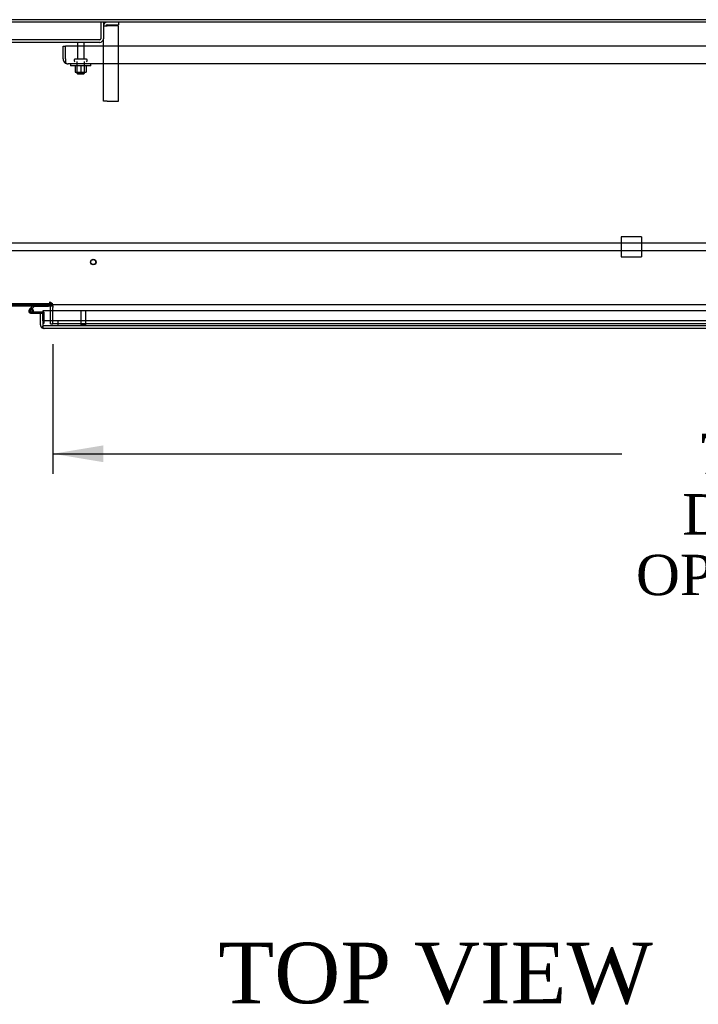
# Model space of a CAD drawing. Header units: inches. Extents: x 2 to 538, y -2 to 358.
# Tile 20 of 33: x 152 to 186, y 232 to 281. Entities that reach past the tile are written whole.
import ezdxf
from ezdxf.enums import TextEntityAlignment as Align
from ezdxf.lldxf.tags import DXFTag

# ---------------------------------------------------------------- set-up
doc = ezdxf.new("R2010")
doc.units = ezdxf.units.IN
doc.header["$MEASUREMENT"] = 0
for name, color, linetype in [('COM40146', 7, 'Continuous'), ('COM40430', 7, 'Continuous'), ('COM52829', 7, 'Continuous'), ('COM52831', 7, 'Continuous'), ('COM52833', 7, 'Continuous'), ('COM52847', 7, 'Continuous'), ('COM53519', 7, 'Continuous'), ('COM54578-80', 7, 'Continuous'), ('COM71127-1', 7, 'Continuous'), ('COM71128-1', 7, 'Continuous'), ('COM71129-1', 7, 'Continuous'), ('Default', 7, 'Continuous'), ('GSK11033', 7, 'Continuous'), ('NTS166105', 7, 'Continuous'), ('STD21878', 7, 'Continuous'), ('STD26094', 7, 'Continuous'), ('WAF25059', 7, 'Continuous')]:
    doc.layers.add(name, color=color, linetype=linetype)
doc.styles.add('SEACAD_Times_New_Roman', font='times.ttf')
tags = doc.linetypes.add('HIDDEN2', pattern=[0.1875, 0.125, -0.0625]).pattern_tags.tags
tags[6:7] = [DXFTag(74, 4), DXFTag(75, 0), DXFTag(340, '0'), DXFTag(46, 0.0), DXFTag(50, 0.0), DXFTag(44, 0.0), DXFTag(45, 0.0)]
tags[4:5] = [DXFTag(74, 4), DXFTag(75, 0), DXFTag(340, '0'), DXFTag(46, 0.0), DXFTag(50, 0.0), DXFTag(44, 0.0), DXFTag(45, 0.0)]
doc.dimstyles.new('HAMMOND_(STH_-_540x360)', dxfattribs={"dimtxt": 2, "dimasz": 2.5, "dimexe": 1, "dimexo": 1, "dimgap": 0.5, "dimtad": 0, "dimtih": 1, "dimtoh": 1, "dimzin": 0, "dimdsep": 46, "dimtxsty": 'SEACAD_Times_New_Roman', "dimblk1": '_SE_FILLED', "dimblk2": '_SE_FILLED', "dimsah": 1, "dimcen": 1, "dimadec": 0, "dimazin": 0, "dimtfac": 0.8, "dimtofl": 0, "dimtmove": 0, "dimatfit": 3, "dimfxl": 1, "dimtolj": 1, "dimtzin": 0, "dimarcsym": 0})

# ---------------------------------------------------------------- blocks, each defined once
blk = doc.blocks.new('SE')
at = {"layer": 'COM40146', "color": 7, "linetype": 'HIDDEN2'}
for p, q in [((154.306, 279.831), (154.431, 279.831)), ((154.306, 279.206), (154.306, 279.831)), ((224.181, 279.831), (154.431, 279.831)), ((154.431, 279.206), (154.431, 279.831)), ((154.431, 279.206), (154.431, 279.831)), ((154.431, 279.079), (154.38, 279.028)), ((154.431, 279.206), (154.431, 279.206)), ((154.431, 279.206), (154.431, 279.079)), ((154.431, 279.206), (154.431, 279.028)), ((154.555, 278.956), (154.556, 278.956)), ((154.556, 278.956), (154.555, 278.956)), ((224.056, 278.956), (154.556, 278.956))]:
    blk.add_line(p, q, dxfattribs=at)
for start, end in [(180, 225.4399), (225.4399, 269.8781), (269.9564, 270)]:
    blk.add_arc((154.556, 279.206), 0.25, start, end, dxfattribs=at)
blk.add_open_spline([(154.431, 279.028), (154.452, 279.005), (154.472, 278.987), (154.514, 278.963), (154.535, 278.956), (154.555, 278.956)], degree=3, knots=[0, 0, 0, 0, 0.5, 0.5, 1, 1, 1, 1], dxfattribs=at)
at = {"layer": 'COM40430', "color": 7, "linetype": 'HIDDEN2'}
for p, q in [((156.491, 280.893), (157.056, 280.893)), ((157.056, 281.018), (157.056, 280.893)), ((156.306, 280.833), (156.491, 280.833)), ((157.056, 280.833), (156.491, 280.833)), ((157.056, 277.112), (157.056, 280.833)), ((156.306, 277.112), (156.306, 280.203)), ((156.491, 277.112), (156.306, 277.112)), ((156.491, 277.112), (157.056, 277.112))]:
    blk.add_line(p, q, dxfattribs=at)
for radius in [0.185, 0.06]:
    blk.add_arc((156.491, 280.833), radius, 90, 180, dxfattribs=at)
at = {"layer": 'COM52829', "color": 7, "linetype": 'Continuous'}
blk.add_line((153.681, 266.731), (153.681, 266.958), dxfattribs=at)
at = {"layer": 'COM52829', "color": 7, "linetype": 'HIDDEN2'}
for q in [(153.681, 266.731), (153.806, 266.081)]:
    blk.add_line((153.681, 266.081), q, dxfattribs=at)
for radius, start in [(0.185, 7.1503), (0.06, 22.5687)]:
    blk.add_arc((153.621, 266.958), radius, start, 90, dxfattribs=at)
at = {"layer": 'COM52829', "color": 7, "linetype": 'Continuous'}
for radius, end in [(0.06, 22.5687), (0.185, 7.1503)]:
    blk.add_arc((153.621, 266.958), radius, 0, end, dxfattribs=at)
at = {"layer": 'COM52831', "color": 7, "linetype": 'HIDDEN2'}
for p, q in [((182.776, 270.393), (181.961, 270.393)), ((181.961, 270.393), (181.961, 269.393)), ((182.961, 270.393), (182.776, 270.393)), ((182.961, 270.393), (182.961, 269.393)), ((181.961, 269.393), (182.776, 269.393)), ((182.776, 269.393), (182.961, 269.393))]:
    blk.add_line(p, q, dxfattribs=at)
at = {"layer": 'COM52833', "color": 7, "linetype": 'HIDDEN2'}
for p, q in [((156.181, 281.018), (156.181, 280.203)), ((156.306, 281.018), (156.306, 280.203)), ((156.121, 280.143), (148.491, 280.143)), ((156.121, 280.018), (148.491, 280.018))]:
    blk.add_line(p, q, dxfattribs=at)
for radius in [0.06, 0.185]:
    blk.add_arc((156.121, 280.203), radius, 270, 0, dxfattribs=at)
at = {"layer": 'COM52847', "color": 7, "linetype": 'Continuous'}
for p, q in [((188.871, 266.731), (153.306, 266.731)), ((153.306, 266.731), (153.306, 266.041)), ((153.181, 266.603), (153.306, 266.603)), ((153.181, 266.041), (153.181, 266.603)), ((153.306, 266.231), (153.306, 266.603)), ((153.306, 265.959), (153.256, 265.892)), ((153.306, 266.041), (153.306, 266.041)), ((153.306, 266.041), (153.306, 265.892)), ((153.306, 266.041), (153.306, 265.959)), ((153.365, 265.856), (153.366, 265.856)), ((188.871, 265.856), (153.366, 265.856)), ((153.366, 265.856), (153.366, 265.856)), ((153.366, 265.856), (153.366, 265.856))]:
    blk.add_line(p, q, dxfattribs=at)
for start, end in [(180, 233.806), (233.806, 269.8792), (269.9411, 270)]:
    blk.add_arc((153.366, 266.041), 0.185, start, end, dxfattribs=at)
blk.add_open_spline([(153.306, 265.892), (153.316, 265.88), (153.326, 265.872), (153.341, 265.862), (153.346, 265.86), (153.356, 265.857), (153.361, 265.856), (153.366, 265.856)], degree=3, knots=[0, 0, 0, 0, 0.5, 0.5, 0.75, 0.75, 1, 1, 1, 1], dxfattribs=at)
at = {"layer": 'COM53519', "color": 7, "linetype": 'HIDDEN2'}
for p, q in [((223.056, 270.081), (144.056, 270.081)), ((146.743, 269.706), (223.056, 269.706))]:
    blk.add_line(p, q, dxfattribs=at)
at = {"layer": 'COM54578-80', "color": 7, "linetype": 'Continuous'}
for p, q in [((152.691, 266.851), (152.647, 266.807)), ((152.663, 266.733), (152.663, 266.708)), ((152.858, 267.018), (152.691, 266.851)), ((152.738, 266.783), (152.713, 266.783)), ((152.76, 266.832), (152.774, 266.846)), ((152.774, 266.846), (152.884, 266.956)), ((152.788, 266.708), (152.788, 266.733)), ((152.788, 266.715), (152.842, 266.71)), ((152.884, 266.956), (153.578, 266.956)), ((153.578, 266.956), (153.578, 267.018)), ((152.713, 266.658), (152.738, 266.658)), ((152.726, 266.603), (153.181, 266.603)), ((153.306, 266.665), (152.765, 266.665))]:
    blk.add_line(p, q, dxfattribs=at)
at = {"layer": 'COM54578-80', "color": 7, "linetype": 'HIDDEN2'}
for p, q in [((152.689, 266.762), (152.76, 266.832)), ((152.78, 266.715), (152.788, 266.715)), ((152.843, 266.72), (152.781, 266.72)), ((152.765, 266.665), (152.726, 266.665)), ((153.343, 266.665), (153.306, 266.665)), ((153.368, 266.116), (153.368, 266.64)), ((153.306, 266.116), (153.368, 266.116))]:
    blk.add_line(p, q, dxfattribs=at)
at = {"layer": 'COM54578-80', "color": 7, "linetype": 'Continuous'}
for centre, radius, start, end in [((152.726, 266.72), 0.117, 354.7841, 270), ((152.713, 266.733), 0.05, 90, 180), ((152.713, 266.708), 0.05, 180, 270), ((152.726, 266.72), 0.135, 68.9858, 104.9706), ((152.738, 266.733), 0.05, 0, 90), ((152.738, 266.708), 0.05, 270, 0), ((152.726, 266.72), 0.117, 331.9602, 354.7841)]:
    blk.add_arc(centre, radius, start, end, dxfattribs=at)
at = {"layer": 'COM54578-80', "color": 7, "linetype": 'HIDDEN2'}
for centre, radius, start, end in [((152.726, 266.72), 0.055, 354.7841, 270), ((152.726, 266.72), 0.055, 270, 354.7841), ((152.726, 266.72), 0.117, 270, 331.9602), ((153.343, 266.64), 0.025, 0, 90)]:
    blk.add_arc(centre, radius, start, end, dxfattribs=at)
at = {"layer": 'COM71127-1', "color": 7, "linetype": 'Continuous'}
blk.add_line((189.181, 281.143), (151.681, 281.143), dxfattribs=at)
at = {"layer": 'COM71128-1', "color": 7, "linetype": 'Continuous'}
for p, q in [((226.306, 281.018), (114.556, 281.018)), ((224.556, 267.018), (116.306, 267.018)), ((150.931, 266.981), (152.821, 266.981)), ((153.578, 266.981), (153.806, 266.981)), ((153.806, 266.981), (153.806, 266.893)), ((153.806, 266.731), (153.806, 266.893))]:
    blk.add_line(p, q, dxfattribs=at)
at = {"layer": 'COM71128-1', "color": 7, "linetype": 'HIDDEN2'}
for p, q in [((152.821, 266.981), (153.578, 266.981)), ((153.806, 266.081), (153.806, 266.731)), ((188.931, 266.081), (153.806, 266.081))]:
    blk.add_line(p, q, dxfattribs=at)
at = {"layer": 'COM71129-1', "color": 7, "linetype": 'HIDDEN2'}
for p, q in [((153.806, 267.069), (150.931, 267.069)), ((153.578, 266.981), (152.821, 266.981)), ((153.804, 266.981), (153.676, 266.981))]:
    blk.add_line(p, q, dxfattribs=at)
at = {"layer": 'COM71129-1', "color": 7, "linetype": 'Continuous'}
for p, q in [((152.821, 266.981), (151.06, 266.981)), ((153.676, 266.981), (153.578, 266.981)), ((153.806, 266.981), (153.804, 266.981))]:
    blk.add_line(p, q, dxfattribs=at)
at = {"layer": 'GSK11033', "color": 7, "linetype": 'HIDDEN2'}
for p, q in [((188.871, 266.231), (153.306, 266.231)), ((154.056, 265.981), (154.056, 266.231)), ((188.871, 265.981), (153.306, 265.981))]:
    blk.add_line(p, q, dxfattribs=at)
at = {"layer": 'GSK11033', "color": 7, "linetype": 'Continuous'}
for p, q in [((153.306, 266.231), (153.306, 266.231)), ((153.306, 266.231), (153.306, 265.981)), ((153.306, 265.981), (153.306, 265.981))]:
    blk.add_line(p, q, dxfattribs=at)
at = {"layer": 'NTS166105', "color": 7, "linetype": 'HIDDEN2'}
for p, q in [((154.907, 278.86), (154.907, 278.54)), ((154.907, 278.54), (155.182, 278.54)), ((155.182, 278.86), (155.182, 278.54)), ((155.182, 278.54), (155.457, 278.54)), ((155.457, 278.86), (155.457, 278.54))]:
    blk.add_line(p, q, dxfattribs=at)
at = {"layer": 'STD21878', "color": 7, "linetype": 'HIDDEN2'}
for p, q in [((155.181, 266.731), (155.181, 266.013)), ((155.431, 266.013), (155.431, 266.731)), ((155.446, 266.013), (155.165, 266.013)), ((155.165, 266.013), (155.165, 265.981)), ((155.446, 265.981), (155.446, 266.013))]:
    blk.add_line(p, q, dxfattribs=at)
for radius in [0.141, 0.125]:
    blk.add_circle((155.806, 269.143), radius, dxfattribs=at)
at = {"layer": 'STD26094', "color": 7, "linetype": 'HIDDEN2'}
for p, q in [((155.016, 279.958), (155.016, 279.181)), ((155.346, 279.181), (155.346, 279.958)), ((154.856, 279.151), (154.856, 279.111)), ((155.476, 279.181), (154.886, 279.181)), ((154.993, 279.081), (154.993, 278.494)), ((155.368, 278.494), (155.368, 279.081)), ((155.506, 279.111), (155.506, 279.151)), ((155.368, 278.494), (154.993, 278.494)), ((154.993, 278.494), (155.031, 278.456)), ((155.031, 278.456), (155.331, 278.456)), ((155.331, 278.456), (155.368, 278.494))]:
    blk.add_line(p, q, dxfattribs=at)
for centre, radius, start, end in [((155.076, 279.958), 0.06, 90, 180), ((155.286, 279.958), 0.06, 0, 90), ((154.886, 279.151), 0.03, 90, 180), ((154.886, 279.111), 0.03, 180, 270), ((155.476, 279.151), 0.03, 0, 90), ((155.476, 279.111), 0.03, 270, 0)]:
    blk.add_arc(centre, radius, start, end, dxfattribs=at)
at = {"layer": 'WAF25059', "color": 7, "linetype": 'HIDDEN2'}
for p, q in [((154.681, 278.956), (154.681, 278.86)), ((155.681, 278.86), (155.681, 278.956)), ((155.681, 278.86), (154.681, 278.86))]:
    blk.add_line(p, q, dxfattribs=at)
blk = doc.blocks.new('DMBLK3393')
at = {"layer": 'Default', "linetype": 'Continuous'}
for points in [[(156.306, 259.231), (156.306, 260.064), (153.806, 259.648)], [(222.056, 259.231), (224.556, 259.648), (222.056, 260.064)]]:
    blk.add_hatch(color=7, dxfattribs=at).paths.add_polyline_path(points)
at = {"layer": 'Default', "color": 7, "linetype": 'Continuous'}
for p, q in [((224.556, 265.487), (224.556, 258.648)), ((153.806, 265.081), (153.806, 258.648)), ((153.806, 259.648), (181.988, 259.648)), ((196.374, 259.648), (224.556, 259.648))]:
    blk.add_line(p, q, dxfattribs=at)
at = {"layer": 'Default', "color": 7, "linetype": 'Continuous', "style": 'SEACAD_Times_New_Roman'}
for s, p in [('70.75', (185.768, 260.648)), ('DOOR', (184.986, 257.648)), ('OPENING', (182.688, 254.648))]:
    blk.add_text(s, height=2, dxfattribs=at).set_placement(p, align=Align.TOP_LEFT)
blk = doc.blocks.new('_SE_FILLED')
at = {"color": 0}
blk.add_line((0, 0), (-1, 0), dxfattribs=at)
blk.add_solid([(0, 0), (-1, -0.1665), (-1, 0.1665), (0, 0)], dxfattribs=at)

msp = doc.modelspace()

# ---------------------------------------------------------------- block references
at = {"layer": 'Default'}
msp.add_blockref('SE', (0, 0), dxfattribs=at)

# ---------------------------------------------------------------- texts
at = {"layer": 'Default', "color": 7, "linetype": 'Continuous', "style": 'SEACAD_Times_New_Roman'}
msp.add_text('TOP VIEW', height=3, dxfattribs=at).set_placement((162.002, 235.439), align=Align.TOP_LEFT)

# ---------------------------------------------------------------- dimensions: what is measured, and where the dimension line sits
at = {"layer": 'Default', "color": 7, "linetype": 'Continuous'}
dim = msp.add_linear_dim(base=(224.556, 259.648), p1=(153.806, 266.081), p2=(224.556, 266.487), text='\\A1;<>\\PDOOR\\XOPENING', dimstyle='HAMMOND_(STH_-_540x360)', dxfattribs=at)
dim.commit()
dim.dimension.update_dxf_attribs({"geometry": 'DMBLK3393', "text_midpoint": (189.181, 259.648), "dimtype": 160})

doc.saveas('drawing.dxf')
